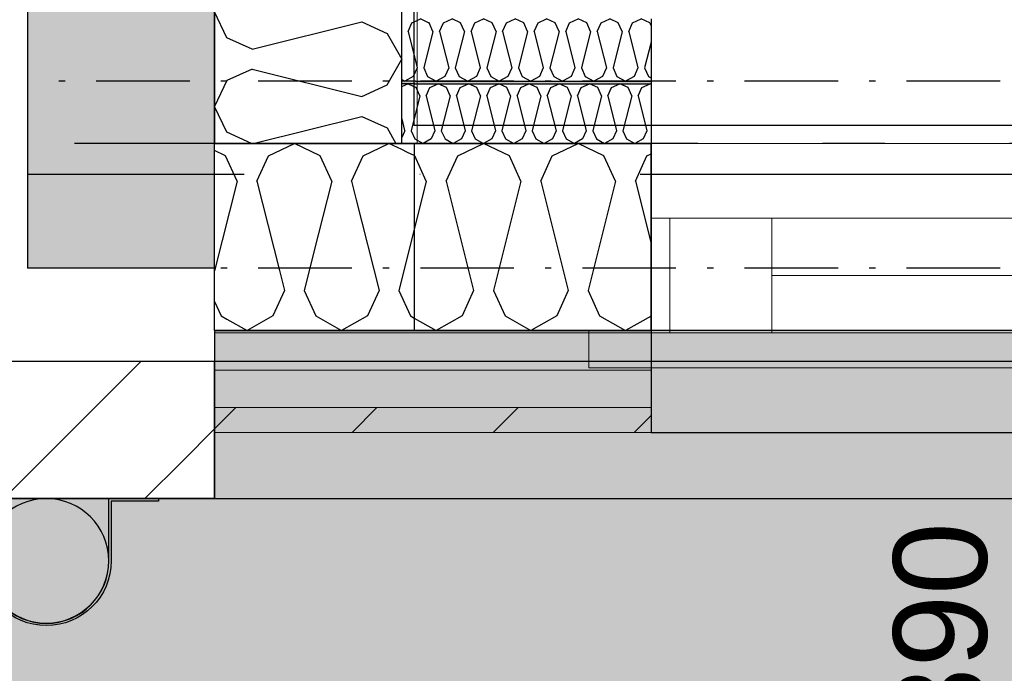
# Model space of a CAD drawing. Header units: millimetres. Extents: x -173281 to 144469, y -85977 to 83288.
# Tile 20 of 88: x -76555 to -75765, y -44237 to -43713. Entities that reach past the tile are written whole.
import ezdxf
from ezdxf.enums import TextEntityAlignment as Align

# ---------------------------------------------------------------- set-up
doc = ezdxf.new("R2010")
doc.units = ezdxf.units.MM
doc.header["$LTSCALE"] = 0.5
doc.header["$MEASUREMENT"] = 0
for name, pattern in [('Akselinje', [1500, 1000, -200, 100, -200]), ('Over snittplan', [260, 150, -50, 10, -50]), ('PLINE', [0]), ('Prikk & stiplet', [1340.555525, 705.555534, -352.777767, 0, -282.222223])]:
    doc.linetypes.add(name, pattern=pattern)
for name, color, linetype in [('223- Bjelker', 7, 'Continuous'), ('231- Bærende yttervegger', 7, 'Continuous'), ('231- Bærende yttervegger (Skravur)', 7, 'Continuous'), ('231- Bærende yttervegger(Nye konstruksjoner)', 7, 'Continuous'), ('232- Ikke-bærende yttervegger', 7, 'Continuous'), ('232- Ikke-bærende yttervegger (Skravur)', 7, 'Continuous'), ('232- Ikke-bærende yttervegger (Skravur)(Nye konstruksjoner)', 7, 'Continuous'), ('232- Ikke-bærende yttervegger(Nye konstruksjoner)', 7, 'Continuous'), ('235- Utvendig kledning og overflate (Skravur)(Nye konstruksjoner)', 7, 'Continuous'), ('2411 Bærende innervegger betong', 7, 'Continuous'), ('2411 Bærende innervegger betong (Skravur)', 7, 'Continuous'), ('242- Ikke-bærende innervegger', 7, 'Continuous'), ('242- Ikke-bærende innervegger (Skravur)', 7, 'Continuous'), ('244- Vinduer_ dører_ foldevegger(Nye konstruksjoner)', 7, 'Continuous'), ('252- Gulv på grunn_ bunnplate', 7, 'Continuous'), ('256- Faste himlinger og overflatebehandling(Nye konstruksjoner)', 7, 'Continuous'), ('265- Gesimser_ takrenner og nedløp(Nye konstruksjoner)', 7, 'Continuous'), ('82-- Modullinjer', 7, 'Continuous'), ('852- Teknisk_symbolsk informasjon_ bygning(Nye konstruksjoner)', 7, 'Continuous')]:
    doc.layers.add(name, color=color, linetype=linetype)
for name, color, linetype, lineweight in [('234- Vinduer_ dører_ porter(Nye konstruksjoner)', 7, 'Continuous', 0), ('235- Utvendig kledning og overflate(Nye konstruksjoner)', 7, 'Continuous', 0), ('236- Innvendig kledning og overflate', 7, 'Continuous', 0)]:
    doc.layers.add(name, color=color, linetype=linetype, lineweight=lineweight)
doc.styles.add('GENERATED_STYLE_1', font='arial.ttf')
doc.styles.add('GENERATED_STYLE_2', font='arial.ttf')
pattern_1 = [(45, (0, 0), (-56.56854, 56.56854), [80, 0])]

# ---------------------------------------------------------------- blocks, each defined once
blk = doc.blocks.new('*X341')
at = {"layer": '231- Bærende yttervegger (Skravur)', "linetype": 'PLINE'}
blk.add_line((-76243.36, -43819.03), (-76248.16, -43816.76), dxfattribs=at)
blk = doc.blocks.new('*X342')
at = {"layer": '231- Bærende yttervegger (Skravur)', "linetype": 'PLINE'}
for p, q in [((-76354.97, -43821.73), (-76334.25, -43811.93)), ((-76313.53, -43821.73), (-76334.25, -43811.93)), ((-76279.09, -43821.73), (-76258.37, -43811.93)), ((-76248.16, -43816.76), (-76258.37, -43811.93)), ((-76389.41, -43821.73), (-76398.16, -43817.59)), ((-76380.16, -43842.05), (-76389.41, -43821.73)), ((-76364.22, -43842.05), (-76354.97, -43821.73)), ((-76304.28, -43842.05), (-76313.53, -43821.73)), ((-76288.34, -43842.05), (-76279.09, -43821.73)), ((-76380.16, -43842.05), (-76398.16, -43914.05)), ((-76364.22, -43842.05), (-76346.23, -43914)), ((-76304.28, -43842.05), (-76315.08, -43885.24)), ((-76288.34, -43842.05), (-76284.58, -43857.09)), ((-76398.16, -43938.83), (-76392.91, -43950.36)), ((-76392.91, -43950.36), (-76388.37, -43952.9))]:
    blk.add_line(p, q, dxfattribs=at)
blk = doc.blocks.new('*X343')
at = {"layer": '231- Bærende yttervegger (Skravur)', "linetype": 'PLINE'}
for p, q in [((-76238.16, -43821.49), (-76243.36, -43819.03)), ((-76284.58, -43857.09), (-76266.34, -43930.04)), ((-76238.16, -43881.08), (-76250.4, -43930.04)), ((-76315.08, -43885.24), (-76326.28, -43930.04)), ((-76346.23, -43914), (-76342.22, -43930.04)), ((-76342.22, -43930.04), (-76351.47, -43950.36)), ((-76326.28, -43930.04), (-76317.03, -43950.36)), ((-76266.34, -43930.04), (-76275.59, -43950.36)), ((-76250.4, -43930.04), (-76241.15, -43950.36)), ((-76388.37, -43952.9), (-76372.19, -43961.93)), ((-76351.47, -43950.36), (-76372.19, -43961.93)), ((-76317.03, -43950.36), (-76296.31, -43961.93)), ((-76275.59, -43950.36), (-76296.31, -43961.93)), ((-76241.15, -43950.36), (-76238.16, -43952.03))]:
    blk.add_line(p, q, dxfattribs=at)
blk = doc.blocks.new('Vindu[35]')
at = {"layer": '234- Vinduer_ dører_ porter(Nye konstruksjoner)', "linetype": 'PLINE'}
for p, q in [((-76048.16, -43811.93), (-75428.16, -43811.93)), ((-76033.16, -43871.93), (-76048.16, -43871.93)), ((-75951.16, -43871.93), (-76033.16, -43871.93)), ((-76033.16, -43871.93), (-76033.16, -43963.93)), ((-75951.16, -43963.93), (-75951.16, -43871.93)), ((-75525.16, -43871.93), (-75951.16, -43871.93)), ((-75951.16, -43917.93), (-75525.16, -43917.93)), ((-76098.16, -43961.93), (-76098.16, -43991.93)), ((-76048.16, -43961.93), (-75428.16, -43961.93)), ((-76048.16, -43963.93), (-76033.16, -43963.93)), ((-76033.16, -43963.93), (-75951.16, -43963.93)), ((-75951.16, -43963.93), (-75525.16, -43963.93)), ((-76098.16, -43991.93), (-75378.16, -43991.93))]:
    blk.add_line(p, q, dxfattribs=at)
at = {"layer": '244- Vinduer_ dører_ foldevegger(Nye konstruksjoner)', "linetype": 'PLINE'}
for p, q in [((-76048.16, -43871.93), (-76048.16, -43811.93)), ((-76048.16, -43961.93), (-76048.16, -43871.93)), ((-76048.16, -43961.93), (-76048.16, -43871.93)), ((-76048.16, -43961.93), (-76098.16, -43961.93))]:
    blk.add_line(p, q, dxfattribs=at)
blk = doc.blocks.new('Vindustempel[34]', base_point=(-75178.16, -44501.93))
at = {"layer": '852- Teknisk_symbolsk informasjon_ bygning(Nye konstruksjoner)', "char_height": 75, "attachment_point": 1, "rotation": 90, "style": 'GENERATED_STYLE_1'}
for s, insert in [('\\A1;{\\pql;\\pt0,50;\\fArial|b0|i0|c0|p0;\\W1.000000;x1\xa0390\\fArial|b0|i0|c0|p0;\\W1.000000;\\A1{\\H.66x;\\S^  ;}\\fArial|b0|i0|c0|p0;\\W1.000000;\\fArial|b0|i0|c0|p0;\\W1.000000;\\A1{\\H.66x;\\S^  ;}}', (-75853.87, -44430.51)), ('\\A1;{\\pql;\\pt0,50;\\fArial|b0|i0|c0|p0;\\W1.000000;590\\fArial|b0|i0|c0|p0;\\W1.000000;\\A1{\\H.66x;\\S^  ;}\\fArial|b0|i0|c0|p0;\\W1.000000;\\fArial|b0|i0|c0|p0;\\W1.000000;\\A1{\\H.66x;\\S^  ;}}', (-75853.87, -44602.12)), ('\\A1;{\\pql;\\pt0,50;\\fArial|b0|i0|c0|p0;\\W1.000000;900\\fArial|b0|i0|c0|p0;\\W1.000000;\\A1{\\H.66x;\\S^  ;}\\fArial|b0|i0|c0|p0;\\W1.000000;\\fArial|b0|i0|c0|p0;\\W1.000000;\\A1{\\H.66x;\\S^  ;}}', (-75736.02, -44602.12))]:
    blk.add_mtext(s, dxfattribs=dict(at, insert=insert))
at = {"layer": '852- Teknisk_symbolsk informasjon_ bygning(Nye konstruksjoner)', "style": 'GENERATED_STYLE_1'}
for tag, p in [('DUMMY_233', (-75871.02, -44121.69)), ('DUMMY_234', (-75753.16, -44430.51)), ('DUMMY_236', (-75635.3, -44602.12)), ('DUMMY_238', (-75517.45, -44619.27)), ('DUMMY_240', (-75399.59, -44619.27)), ('DUMMY_237', (-75517.45, -44882.17)), ('strUnitPrefix', (-75871.02, -44899.31)), ('DUMMY_235', (-75635.3, -44882.17)), ('DUMMY_239', (-75399.59, -44882.17)), ('strSillPrefix', (-75753.16, -44899.31))]:
    blk.add_attdef(tag, text='', height=75, rotation=90, dxfattribs=at).set_placement(p, align=Align.TOP_LEFT)
at = {"layer": '852- Teknisk_symbolsk informasjon_ bygning(Nye konstruksjoner)', "style": 'GENERATED_STYLE_2'}
blk.add_attdef('AC_WIDO_ID', text='', height=100, rotation=90, dxfattribs=at).set_placement((-75871.02, -44469.32), align=Align.BOTTOM_CENTER)
blk = doc.blocks.new('Vindu[38]')
at = {"layer": '852- Teknisk_symbolsk informasjon_ bygning(Nye konstruksjoner)'}
ref = blk.add_blockref('Vindustempel[34]', (-75178.16, -44501.93), dxfattribs=at)
ref.add_attrib('AC_WIDO_ID', 'VA-02', dxfattribs={"color": 7, "height": 100, "rotation": 90, "style": 'GENERATED_STYLE_2'}).set_placement((-75871.02, -44469.32), align=Align.BOTTOM_CENTER)
ref.add_attrib('strUnitPrefix', 'BxH:', dxfattribs={"color": 7, "height": 75, "rotation": 90, "style": 'GENERATED_STYLE_1'}).set_placement((-75871.02, -44899.31), align=Align.TOP_LEFT)
ref.add_attrib('strSillPrefix', 'Bh.:', dxfattribs={"color": 7, "height": 75, "rotation": 90, "style": 'GENERATED_STYLE_1'}).set_placement((-75753.16, -44899.31), align=Align.TOP_LEFT)
ref.add_attrib('DUMMY_238', '-', dxfattribs={"color": 7, "height": 75, "rotation": 90, "style": 'GENERATED_STYLE_1'}).set_placement((-75517.45, -44619.27), align=Align.TOP_LEFT)
ref.add_attrib('DUMMY_240', '-', dxfattribs={"color": 7, "height": 75, "rotation": 90, "style": 'GENERATED_STYLE_1'}).set_placement((-75399.59, -44619.27), align=Align.TOP_LEFT)
blk = doc.blocks.new('*X382')
at = {"layer": '242- Ikke-bærende innervegger (Skravur)', "linetype": 'PLINE'}
for p, q in [((-76388.35, -43727.01), (-76398.16, -43706.29)), ((-76368.03, -43736.26), (-76280.04, -43714.26)), ((-76280.04, -43714.26), (-76259.72, -43723.51)), ((-76259.72, -43723.51), (-76248.16, -43744.23)), ((-76368.03, -43736.26), (-76388.35, -43727.01)), ((-76259.72, -43764.95), (-76248.16, -43744.23)), ((-76368.03, -43752.2), (-76388.35, -43761.45)), ((-76368.03, -43752.2), (-76280.04, -43774.2)), ((-76388.35, -43761.45), (-76398.16, -43782.17)), ((-76280.04, -43774.2), (-76259.72, -43764.95)), ((-76388.35, -43802.89), (-76398.16, -43782.17)), ((-76367.19, -43811.93), (-76280.04, -43790.14)), ((-76280.04, -43790.14), (-76259.72, -43799.39)), ((-76368.5, -43811.93), (-76388.35, -43802.89)), ((-76259.72, -43799.39), (-76252.73, -43811.93))]:
    blk.add_line(p, q, dxfattribs=at)
blk = doc.blocks.new('*X701')
at = {"layer": '232- Ikke-bærende yttervegger (Skravur)(Nye konstruksjoner)', "linetype": 'PLINE'}
for p, q in [((-76243.07, -43721.97), (-76239.99, -43715.2)), ((-76239.99, -43715.2), (-76235.66, -43713.15)), ((-76243.07, -43721.97), (-76235.74, -43751.3)), ((-76238.82, -43758.07), (-76245.72, -43761.93)), ((-76235.74, -43751.3), (-76238.82, -43758.07)), ((-76248.16, -43760.57), (-76245.72, -43761.93))]:
    blk.add_line(p, q, dxfattribs=at)
blk = doc.blocks.new('*X702')
at = {"layer": '232- Ikke-bærende yttervegger (Skravur)(Nye konstruksjoner)', "linetype": 'PLINE'}
for p, q in [((-76248.16, -43766.28), (-76243.2, -43763.93)), ((-76238.04, -43766.37), (-76243.2, -43763.93)), ((-76248.16, -43792.07), (-76245.82, -43801.42)), ((-76246.03, -43802.35), (-76248.16, -43807.03))]:
    blk.add_line(p, q, dxfattribs=at)
blk = doc.blocks.new('*X703')
at = {"layer": '232- Ikke-bærende yttervegger (Skravur)(Nye konstruksjoner)', "linetype": 'PLINE'}
for p in [(-76235.66, -43713.15), (-76226.62, -43714.99)]:
    blk.add_line(p, (-76233.08, -43711.93), dxfattribs=at)
blk = doc.blocks.new('*X704')
at = {"layer": '232- Ikke-bærende yttervegger (Skravur)(Nye konstruksjoner)', "linetype": 'PLINE'}
for p, q in [((-76225.55, -43767.07), (-76218.91, -43763.93)), ((-76212.28, -43767.07), (-76218.91, -43763.93)), ((-76201.26, -43767.07), (-76194.63, -43763.93)), ((-76188, -43767.07), (-76194.63, -43763.93)), ((-76176.98, -43767.07), (-76170.35, -43763.93)), ((-76163.72, -43767.07), (-76170.35, -43763.93)), ((-76152.7, -43767.07), (-76146.07, -43763.93)), ((-76139.44, -43767.07), (-76146.07, -43763.93)), ((-76128.42, -43767.07), (-76121.79, -43763.93)), ((-76115.16, -43767.07), (-76121.79, -43763.93)), ((-76104.14, -43767.07), (-76097.51, -43763.93)), ((-76090.88, -43767.07), (-76097.51, -43763.93)), ((-76079.86, -43767.07), (-76073.23, -43763.93)), ((-76066.6, -43767.07), (-76073.23, -43763.93)), ((-76055.58, -43767.07), (-76048.95, -43763.93)), ((-76048.16, -43764.3), (-76048.95, -43763.93)), ((-76233.61, -43773.57), (-76240.64, -43801.72)), ((-76236.56, -43767.07), (-76238.04, -43766.37)), ((-76233.61, -43773.57), (-76236.56, -43767.07)), ((-76228.5, -43773.57), (-76225.55, -43767.07)), ((-76228.5, -43773.57), (-76221.46, -43801.72)), ((-76209.32, -43773.57), (-76216.36, -43801.72)), ((-76209.32, -43773.57), (-76212.28, -43767.07)), ((-76204.22, -43773.57), (-76201.26, -43767.07)), ((-76204.22, -43773.57), (-76197.18, -43801.72)), ((-76185.04, -43773.57), (-76192.08, -43801.72)), ((-76185.04, -43773.57), (-76188, -43767.07)), ((-76179.94, -43773.57), (-76176.98, -43767.07)), ((-76179.94, -43773.57), (-76172.9, -43801.72)), ((-76160.76, -43773.57), (-76167.8, -43801.72)), ((-76160.76, -43773.57), (-76163.72, -43767.07)), ((-76155.66, -43773.57), (-76152.7, -43767.07)), ((-76155.66, -43773.57), (-76148.62, -43801.72)), ((-76136.48, -43773.57), (-76143.52, -43801.72)), ((-76136.48, -43773.57), (-76139.44, -43767.07)), ((-76131.38, -43773.57), (-76128.42, -43767.07)), ((-76131.38, -43773.57), (-76124.34, -43801.72)), ((-76112.2, -43773.57), (-76119.24, -43801.72)), ((-76112.2, -43773.57), (-76115.16, -43767.07)), ((-76107.1, -43773.57), (-76104.14, -43767.07)), ((-76107.1, -43773.57), (-76100.06, -43801.72)), ((-76087.92, -43773.57), (-76094.96, -43801.72)), ((-76087.92, -43773.57), (-76090.88, -43767.07)), ((-76082.82, -43773.57), (-76079.86, -43767.07)), ((-76082.82, -43773.57), (-76075.78, -43801.72)), ((-76063.64, -43773.57), (-76070.68, -43801.72)), ((-76063.64, -43773.57), (-76066.6, -43767.07)), ((-76058.54, -43773.57), (-76055.58, -43767.07)), ((-76058.54, -43773.57), (-76051.5, -43801.72)), ((-76245.75, -43801.72), (-76246.03, -43802.35)), ((-76245.82, -43801.42), (-76245.75, -43801.72)), ((-76240.64, -43801.72), (-76237.69, -43808.23)), ((-76221.46, -43801.72), (-76224.42, -43808.23)), ((-76216.36, -43801.72), (-76213.4, -43808.23)), ((-76197.18, -43801.72), (-76200.14, -43808.23)), ((-76192.08, -43801.72), (-76189.12, -43808.23)), ((-76172.9, -43801.72), (-76175.86, -43808.23)), ((-76167.8, -43801.72), (-76164.84, -43808.23)), ((-76148.62, -43801.72), (-76151.58, -43808.23)), ((-76143.52, -43801.72), (-76140.56, -43808.23)), ((-76124.34, -43801.72), (-76127.3, -43808.23)), ((-76119.24, -43801.72), (-76116.28, -43808.23)), ((-76100.06, -43801.72), (-76103.02, -43808.23)), ((-76094.96, -43801.72), (-76092, -43808.23)), ((-76075.78, -43801.72), (-76078.74, -43808.23)), ((-76070.68, -43801.72), (-76067.72, -43808.23)), ((-76051.5, -43801.72), (-76054.45, -43808.23)), ((-76237.69, -43808.23), (-76231.05, -43811.93)), ((-76224.42, -43808.23), (-76231.05, -43811.93)), ((-76213.4, -43808.23), (-76206.77, -43811.93)), ((-76200.14, -43808.23), (-76206.77, -43811.93)), ((-76189.12, -43808.23), (-76182.49, -43811.93)), ((-76175.86, -43808.23), (-76182.49, -43811.93)), ((-76164.84, -43808.23), (-76158.21, -43811.93)), ((-76151.58, -43808.23), (-76158.21, -43811.93)), ((-76140.56, -43808.23), (-76133.93, -43811.93)), ((-76127.3, -43808.23), (-76133.93, -43811.93)), ((-76116.28, -43808.23), (-76109.65, -43811.93)), ((-76103.02, -43808.23), (-76109.65, -43811.93)), ((-76092, -43808.23), (-76085.37, -43811.93)), ((-76078.74, -43808.23), (-76085.37, -43811.93)), ((-76067.72, -43808.23), (-76061.09, -43811.93)), ((-76054.45, -43808.23), (-76061.09, -43811.93))]:
    blk.add_line(p, q, dxfattribs=at)
blk = doc.blocks.new('*X707')
at = {"layer": '232- Ikke-bærende yttervegger (Skravur)(Nye konstruksjoner)', "linetype": 'PLINE'}
for p, q in [((-76226.17, -43715.2), (-76226.62, -43714.99)), ((-76223.09, -43721.97), (-76226.17, -43715.2)), ((-76217.77, -43721.97), (-76214.69, -43715.2)), ((-76214.69, -43715.2), (-76207.79, -43711.93)), ((-76200.88, -43715.2), (-76207.79, -43711.93)), ((-76197.8, -43721.97), (-76200.88, -43715.2)), ((-76192.48, -43721.97), (-76189.4, -43715.2)), ((-76189.4, -43715.2), (-76182.49, -43711.93)), ((-76175.59, -43715.2), (-76182.49, -43711.93)), ((-76172.5, -43721.97), (-76175.59, -43715.2)), ((-76167.19, -43721.97), (-76164.11, -43715.2)), ((-76164.11, -43715.2), (-76157.2, -43711.93)), ((-76150.29, -43715.2), (-76157.2, -43711.93)), ((-76147.21, -43721.97), (-76150.29, -43715.2)), ((-76141.9, -43721.97), (-76138.81, -43715.2)), ((-76138.81, -43715.2), (-76131.91, -43711.93)), ((-76125, -43715.2), (-76131.91, -43711.93)), ((-76121.92, -43721.97), (-76125, -43715.2)), ((-76116.6, -43721.97), (-76113.52, -43715.2)), ((-76113.52, -43715.2), (-76106.61, -43711.93)), ((-76099.71, -43715.2), (-76106.61, -43711.93)), ((-76096.62, -43721.97), (-76099.71, -43715.2)), ((-76091.31, -43721.97), (-76088.23, -43715.2)), ((-76088.23, -43715.2), (-76081.32, -43711.93)), ((-76074.41, -43715.2), (-76081.32, -43711.93)), ((-76071.33, -43721.97), (-76074.41, -43715.2)), ((-76066.02, -43721.97), (-76062.93, -43715.2)), ((-76062.93, -43715.2), (-76056.03, -43711.93)), ((-76049.12, -43715.2), (-76056.03, -43711.93)), ((-76048.16, -43717.31), (-76049.12, -43715.2)), ((-76223.09, -43721.97), (-76230.42, -43751.3)), ((-76217.77, -43721.97), (-76210.44, -43751.3)), ((-76197.8, -43721.97), (-76205.13, -43751.3)), ((-76192.48, -43721.97), (-76185.15, -43751.3)), ((-76172.5, -43721.97), (-76179.84, -43751.3)), ((-76167.19, -43721.97), (-76159.86, -43751.3)), ((-76147.21, -43721.97), (-76154.54, -43751.3)), ((-76141.9, -43721.97), (-76134.56, -43751.3)), ((-76121.92, -43721.97), (-76129.25, -43751.3)), ((-76116.6, -43721.97), (-76109.27, -43751.3)), ((-76096.62, -43721.97), (-76103.96, -43751.3)), ((-76091.31, -43721.97), (-76083.98, -43751.3)), ((-76071.33, -43721.97), (-76078.66, -43751.3)), ((-76066.02, -43721.97), (-76058.68, -43751.3)), ((-76048.16, -43730.46), (-76053.37, -43751.3)), ((-76230.42, -43751.3), (-76227.34, -43758.07)), ((-76227.34, -43758.07), (-76220.43, -43761.93)), ((-76213.52, -43758.07), (-76220.43, -43761.93)), ((-76210.44, -43751.3), (-76213.52, -43758.07)), ((-76205.13, -43751.3), (-76202.05, -43758.07)), ((-76202.05, -43758.07), (-76195.14, -43761.93)), ((-76188.23, -43758.07), (-76195.14, -43761.93)), ((-76185.15, -43751.3), (-76188.23, -43758.07)), ((-76179.84, -43751.3), (-76176.75, -43758.07)), ((-76176.75, -43758.07), (-76169.85, -43761.93)), ((-76162.94, -43758.07), (-76169.85, -43761.93)), ((-76159.86, -43751.3), (-76162.94, -43758.07)), ((-76154.54, -43751.3), (-76151.46, -43758.07)), ((-76151.46, -43758.07), (-76144.55, -43761.93)), ((-76137.65, -43758.07), (-76144.55, -43761.93)), ((-76134.56, -43751.3), (-76137.65, -43758.07)), ((-76129.25, -43751.3), (-76126.17, -43758.07)), ((-76126.17, -43758.07), (-76119.26, -43761.93)), ((-76112.35, -43758.07), (-76119.26, -43761.93)), ((-76109.27, -43751.3), (-76112.35, -43758.07)), ((-76103.96, -43751.3), (-76100.87, -43758.07)), ((-76100.87, -43758.07), (-76093.97, -43761.93)), ((-76087.06, -43758.07), (-76093.97, -43761.93)), ((-76083.98, -43751.3), (-76087.06, -43758.07)), ((-76078.66, -43751.3), (-76075.58, -43758.07)), ((-76075.58, -43758.07), (-76068.67, -43761.93)), ((-76061.77, -43758.07), (-76068.67, -43761.93)), ((-76058.68, -43751.3), (-76061.77, -43758.07)), ((-76053.37, -43751.3), (-76050.29, -43758.07)), ((-76050.29, -43758.07), (-76048.16, -43759.26))]:
    blk.add_line(p, q, dxfattribs=at)
blk = doc.blocks.new('*X1132')
at = {"layer": '232- Ikke-bærende yttervegger (Skravur)(Nye konstruksjoner)', "linetype": 'PLINE'}
for p, q in [((-76203.21, -43821.73), (-76182.49, -43811.93)), ((-76161.77, -43821.73), (-76182.49, -43811.93)), ((-76127.34, -43821.73), (-76106.61, -43811.93)), ((-76085.89, -43821.73), (-76106.61, -43811.93)), ((-76051.46, -43821.73), (-76048.16, -43820.17)), ((-76237.65, -43821.73), (-76238.16, -43821.49)), ((-76228.4, -43842.05), (-76237.65, -43821.73)), ((-76212.46, -43842.05), (-76203.21, -43821.73)), ((-76152.52, -43842.05), (-76161.77, -43821.73)), ((-76136.58, -43842.05), (-76127.34, -43821.73)), ((-76076.64, -43842.05), (-76085.89, -43821.73)), ((-76060.7, -43842.05), (-76051.46, -43821.73)), ((-76228.4, -43842.05), (-76238.16, -43881.08)), ((-76212.46, -43842.05), (-76190.46, -43930.04)), ((-76152.52, -43842.05), (-76174.52, -43930.04)), ((-76136.58, -43842.05), (-76114.58, -43930.04)), ((-76076.64, -43842.05), (-76098.64, -43930.04)), ((-76060.7, -43842.05), (-76048.16, -43892.23)), ((-76190.46, -43930.04), (-76199.71, -43950.36)), ((-76174.52, -43930.04), (-76165.27, -43950.36)), ((-76114.58, -43930.04), (-76123.83, -43950.36)), ((-76098.64, -43930.04), (-76089.4, -43950.36)), ((-76238.16, -43952.03), (-76220.43, -43961.93)), ((-76199.71, -43950.36), (-76220.43, -43961.93)), ((-76165.27, -43950.36), (-76144.55, -43961.93)), ((-76123.83, -43950.36), (-76144.55, -43961.93)), ((-76089.4, -43950.36), (-76068.67, -43961.93)), ((-76048.16, -43950.48), (-76068.67, -43961.93))]:
    blk.add_line(p, q, dxfattribs=at)
blk = doc.blocks.new('Standard grid marker[192]', base_point=(20939.46, -43811.93))
at = {"layer": '82-- Modullinjer', "linetype": 'Akselinje'}
blk.add_line((20739.46, -43811.93), (-81321.28, -43811.93), dxfattribs=at)
at = {"layer": '82-- Modullinjer', "style": 'GENERATED_STYLE_2'}
for tag, p in [('AC_MarkerText_1_1', (-81898.78, -43851.93)), ('AC_MarkerText_1_0', (21061.96, -43851.93))]:
    blk.add_attdef(tag, text='', height=175, rotation=90, dxfattribs=at).set_placement(p, align=Align.TOP_CENTER)
blk = doc.blocks.new('Nedløp kompleks[307]', base_point=(-76533.16, -44146.93))
at = {"layer": '265- Gesimser_ takrenner og nedløp(Nye konstruksjoner)', "linetype": 'PLINE', "flags": 128}
for points in [[(-76623.16, -44096.93), (-76583.36, -44096.93), (-76583.36, -44146.93, 1), (-76482.96, -44146.93), (-76482.96, -44096.93), (-76443.16, -44096.93), (-76443.16, -44098.93), (-76481.16, -44098.93), (-76481.16, -44146.93, -1), (-76585.16, -44146.93), (-76585.16, -44098.93), (-76623.16, -44098.93)], [(-76623.16, -44096.93), (-76583.36, -44096.93), (-76583.36, -44146.93, 1), (-76482.96, -44146.93), (-76482.96, -44096.93), (-76443.16, -44096.93), (-76443.16, -44098.93), (-76481.16, -44098.93), (-76481.16, -44146.93, -1), (-76585.16, -44146.93), (-76585.16, -44098.93), (-76623.16, -44098.93)], [(-76623.16, -44096.93), (-76583.36, -44096.93), (-76583.36, -44146.93, 1), (-76482.96, -44146.93), (-76482.96, -44096.93), (-76443.16, -44096.93), (-76443.16, -44098.93), (-76481.16, -44098.93), (-76481.16, -44146.93, -1), (-76585.16, -44146.93), (-76585.16, -44098.93), (-76623.16, -44098.93)], [(-76623.16, -44096.93), (-76583.36, -44096.93), (-76583.36, -44146.93, 1), (-76482.96, -44146.93), (-76482.96, -44096.93), (-76443.16, -44096.93), (-76443.16, -44098.93), (-76481.16, -44098.93), (-76481.16, -44146.93, -1), (-76585.16, -44146.93), (-76585.16, -44098.93), (-76623.16, -44098.93)], [(-76623.16, -44096.93), (-76583.36, -44096.93), (-76583.36, -44146.93, 1), (-76482.96, -44146.93), (-76482.96, -44096.93), (-76443.16, -44096.93), (-76443.16, -44098.93), (-76481.16, -44098.93), (-76481.16, -44146.93, -1), (-76585.16, -44146.93), (-76585.16, -44098.93), (-76623.16, -44098.93)], [(-76483.16, -44146.93, 1), (-76583.16, -44146.93, 1)]]:
    blk.add_lwpolyline(points, format="xyb", close=True, dxfattribs=at)

msp = doc.modelspace()

# ---------------------------------------------------------------- hatches: boundary and pattern name
at = {"layer": '232- Ikke-bærende yttervegger (Skravur)', "linetype": 'Continuous'}
h = msp.add_hatch(dxfattribs=at)
h.set_pattern_fill('Skrålinjer_2', color=256, style=0, pattern_type=2)
h.set_pattern_definition(pattern_1)
h.paths.add_polyline_path([(-76573.16, -44096.93), (-76398.16, -44096.93), (-76398.16, -43986.93), (-76573.16, -43986.93)])
at = {"layer": '232- Ikke-bærende yttervegger (Skravur)(Nye konstruksjoner)', "linetype": 'Continuous'}
for points in [[(-76237.05, -43761.93), (-76248.16, -43761.93), (-76248.16, -43763.93), (-76237.49, -43763.93)], [(-76237.05, -43761.93), (-76237.49, -43763.93), (-76048.16, -43763.93), (-76048.16, -43761.93)]]:
    msp.add_hatch(color=256, dxfattribs=at).paths.add_polyline_path(points)
at = {"layer": '235- Utvendig kledning og overflate (Skravur)(Nye konstruksjoner)', "linetype": 'Continuous'}
h = msp.add_hatch(dxfattribs=at)
h.set_pattern_fill('Prikker_tett', color=256, style=0, pattern_type=2)
h.set_pattern_definition([(0, (0, 0), (0, 43.30127), [0, -25]), (0, (12.5, 21.65), (0, 43.30127), [0, -25])])
h.paths.add_polyline_path([(-76398.16, -43961.93), (-76398.16, -43963.93), (-76048.16, -43963.93), (-76048.16, -43961.93)])
h = msp.add_hatch(dxfattribs=at)
h.set_pattern_fill('Skrålinjer_2', color=256, style=0, pattern_type=2)
h.set_pattern_definition(pattern_1)
h.paths.add_polyline_path([(-76398.16, -44023.93), (-76398.16, -44043.93), (-76048.16, -44043.93), (-76048.16, -44023.93)])
at = {"layer": '2411 Bærende innervegger betong (Skravur)', "linetype": 'Continuous'}
h = msp.add_hatch(dxfattribs=at)
h.set_pattern_fill('Betong_strukturell', color=256, style=0, pattern_type=2)
h.set_pattern_definition([(90, (0, 0), (-311.7692, 0), [30, -150]), (90, (-155.9, 90), (-311.7692, 0), [30, -150]), (150, (0, 0), (155.8846, 270), [30, -150]), (150, (1e-14, 180), (155.8846, 270), [30, -150]), (210, (2e-15, 30), (-155.8846, 270), [30, -150]), (210, (1e-14, 210), (-155.8846, 270), [30, -150]), (90, (-30, 2e-15), (-60.000002, 0), [0, -60, 0, -90.000004]), (135, (-30, 30), (42.42641, 42.42641), [0, -45, 0, -75.000003])])
h.paths.add_polyline_path([(-76548.16, -39111.93), (-76548.16, -43911.93), (-76398.16, -43911.93), (-76398.16, -39111.93)])
at = {"layer": '242- Ikke-bærende innervegger (Skravur)', "linetype": 'Continuous'}
h = msp.add_hatch(dxfattribs=at)
h.set_pattern_fill('Gips', color=256, style=0, pattern_type=2)
h.set_pattern_definition([(90, (0, 0), (-86.60254, 0), [0, -50]), (90, (-43.3, 25), (-86.60254, 0), [0, -50])])
h.paths.add_polyline_path([(-76235.66, -43811.93), (-76235.66, -39161.93), (-76248.16, -39161.93), (-76248.16, -43811.93)])
at = {"layer": '256- Faste himlinger og overflatebehandling(Nye konstruksjoner)', "linetype": 'Continuous'}
msp.add_hatch(color=256, dxfattribs=at).paths.add_polyline_path([(-77573.16, -45166.93), (-76163.16, -45166.93), (-76163.16, -46156.93), (-69793.16, -46156.93), (-66143.16, -46186.93), (-60353.16, -46186.93), (-60353.16, -43186.93), (-59123.16, -43186.93), (-59123.16, -36146.93), (-60353.16, -36146.93), (-60353.16, -12056.93), (-61323.16, -12056.93), (-61323.16, -14921.93), (-61193.16, -14921.93), (-61193.16, -15296.93), (-61378.16, -15296.93), (-61378.16, -25536.93), (-61193.16, -25536.93), (-61193.16, -25911.93), (-61323.16, -25911.93), (-61323.16, -37221.93), (-60173.16, -37221.93), (-60173.16, -42061.93), (-61323.16, -42061.93), (-61323.16, -43961.93), (-70863.16, -43961.93), (-70863.16, -45161.93), (-75178.16, -45161.93), (-75178.16, -43961.93), (-76398.16, -43961.93), (-76398.16, -44096.93), (-76683.16, -44096.93), (-76683.16, -39207.93), (-77573.16, -39207.93)])

# ---------------------------------------------------------------- linework, layer by layer
at = {"layer": '223- Bjelker', "linetype": 'Over snittplan'}
for p, q in [((-64978.16, -43761.93), (-76548.16, -43761.93)), ((-76548.16, -43761.93), (-76548.16, -43911.93)), ((-64978.16, -43911.93), (-76548.16, -43911.93))]:
    msp.add_line(p, q, dxfattribs=at)
at = {"layer": '223- Bjelker', "linetype": 'Prikk & stiplet'}
msp.add_line((-64978.16, -43836.93), (-76548.16, -43836.93), dxfattribs=at)
at = {"layer": '231- Bærende yttervegger', "linetype": 'PLINE', "flags": 128}
for points in [[(-76235.66, -43811.93), (-76238.16, -43811.93)], [(-76238.16, -43811.93), (-76238.16, -43814.24), (-76238.16, -43961.93)], [(-76048.16, -43811.93), (-76235.66, -43811.93)], [(-76398.16, -43961.93), (-76238.16, -43961.93)], [(-76238.16, -43961.93), (-76048.16, -43961.93)]]:
    msp.add_lwpolyline(points, dxfattribs=at)
at = {"layer": '231- Bærende yttervegger(Nye konstruksjoner)', "linetype": 'PLINE', "flags": 128}
for points in [[(-76048.16, -43711.93), (-76048.16, -43761.93)], [(-76048.16, -43761.93), (-76048.16, -43763.93)], [(-76048.16, -43763.93), (-76048.16, -43811.93)], [(-76048.16, -43811.93), (-76048.16, -43871.93)], [(-76048.16, -43871.93), (-76048.16, -43961.93)], [(-76048.16, -43961.93), (-76048.16, -43963.93)], [(-76048.16, -43963.93), (-76048.16, -43993.93)], [(-76048.16, -43993.93), (-76048.16, -44023.93)], [(-76048.16, -44023.93), (-76048.16, -44043.93)], [(-76048.16, -44043.93), (-75428.16, -44043.93)]]:
    msp.add_lwpolyline(points, dxfattribs=at)
at = {"layer": '232- Ikke-bærende yttervegger', "linetype": 'PLINE', "flags": 128}
for points in [[(-76398.16, -43986.93), (-76573.16, -43986.93)], [(-76398.16, -44096.93), (-76398.16, -43986.93)], [(-75168.16, -43986.93), (-76398.16, -43986.93)], [(-76398.16, -44096.93), (-76398.16, -43986.93)], [(-76573.16, -44096.93), (-76398.16, -44096.93)], [(-76398.16, -44096.93), (-75278.16, -44096.93)]]:
    msp.add_lwpolyline(points, dxfattribs=at)
at = {"layer": '232- Ikke-bærende yttervegger(Nye konstruksjoner)', "linetype": 'PLINE'}
for p, q in [((-76237.05, -43761.93), (-76248.16, -43761.93)), ((-76237.49, -43763.93), (-76248.16, -43763.93)), ((-76237.49, -43763.93), (-76048.16, -43763.93)), ((-76237.05, -43761.93), (-76048.16, -43761.93))]:
    msp.add_line(p, q, dxfattribs=at)
at = {"layer": '232- Ikke-bærende yttervegger(Nye konstruksjoner)', "linetype": 'PLINE', "flags": 128}
for points in [[(-76248.16, -43761.93), (-76248.16, -43711.93)], [(-76248.16, -43763.93), (-76248.16, -43761.93)], [(-76248.16, -43811.93), (-76248.16, -43763.93)], [(-76248.16, -43811.93), (-76048.16, -43811.93)], [(-76048.16, -43811.93), (-76238.16, -43811.93)], [(-76238.16, -43961.93), (-76048.16, -43961.93)]]:
    msp.add_lwpolyline(points, dxfattribs=at)
at = {"layer": '235- Utvendig kledning og overflate(Nye konstruksjoner)', "linetype": 'PLINE'}
for p, q in [((-76048.16, -43963.93), (-76398.16, -43963.93)), ((-76398.16, -43993.93), (-76048.16, -43993.93)), ((-76398.16, -44023.93), (-76048.16, -44023.93))]:
    msp.add_line(p, q, dxfattribs=at)
at = {"layer": '235- Utvendig kledning og overflate(Nye konstruksjoner)', "linetype": 'PLINE', "flags": 128}
for points in [[(-76048.16, -43961.93), (-76398.16, -43961.93)], [(-76398.16, -43963.93), (-76398.16, -43961.93)], [(-76398.16, -43993.93), (-76398.16, -43963.93)], [(-76398.16, -44023.93), (-76398.16, -43993.93)], [(-76398.16, -44043.93), (-76398.16, -44023.93)], [(-76398.16, -44043.93), (-76048.16, -44043.93)]]:
    msp.add_lwpolyline(points, dxfattribs=at)
at = {"layer": '236- Innvendig kledning og overflate', "linetype": 'PLINE', "flags": 128}
msp.add_lwpolyline([(-76235.66, -43811.93), (-76235.66, -39161.93)], dxfattribs=at)
at = {"layer": '2411 Bærende innervegger betong', "linetype": 'PLINE', "flags": 128}
for points in [[(-76548.16, -39111.93), (-76548.16, -43911.93)], [(-76398.16, -43911.93), (-76398.16, -39111.93)], [(-76398.16, -43911.93), (-76548.16, -43911.93)]]:
    msp.add_lwpolyline(points, dxfattribs=at)
at = {"layer": '242- Ikke-bærende innervegger', "linetype": 'PLINE'}
for p, q in [((-76248.16, -43811.93), (-76248.16, -39161.93)), ((-76398.16, -43811.93), (-76248.16, -43811.93)), ((-76398.16, -43811.93), (-76248.16, -43811.93)), ((-76248.16, -43811.93), (-76238.16, -43811.93)), ((-76248.16, -43811.93), (-76235.66, -43811.93))]:
    msp.add_line(p, q, dxfattribs=at)
at = {"layer": '242- Ikke-bærende innervegger', "linetype": 'PLINE', "flags": 128}
for points in [[(-76398.16, -39161.93), (-76398.16, -43811.93)], [(-76398.16, -43961.93), (-76398.16, -43811.93)]]:
    msp.add_lwpolyline(points, dxfattribs=at)
at = {"layer": '252- Gulv på grunn_ bunnplate', "linetype": 'PLINE', "flags": 128}
msp.add_lwpolyline([(-77653.66, -28236.43), (-76468.16, -28236.43), (-76468.16, -25956.93), (-68648.16, -25956.93), (-68648.16, -14971.93), (-68648.16, -14846.93), (-70768.16, -14846.93), (-70768.16, -11941.93), (-75053.66, -11941.93), (-75053.66, 2273.07), (-74818.16, 2273.07), (-74818.16, 4673.07), (-63042.66, 4673.07), (-63042.66, 2373.07), (-61492.66, 2373.07), (-61492.66, -15001.93), (-65023.16, -15001.93), (-65023.16, -14971.93), (-65037.66, -14971.93), (-65037.66, -25831.93), (-61478.16, -25831.93), (-61478.16, -37386.43), (-60337.66, -37386.43), (-60337.66, -41897.43), (-61487.66, -41897.43), (-61487.66, -43697.43), (-63278.16, -43697.43), (-63278.16, -41936.93), (-63428.16, -41936.93), (-63428.16, -43701.93), (-65168.16, -43701.93), (-65168.16, -43797.43), (-71027.66, -43797.43), (-71027.66, -44997.43), (-75013.66, -44997.43), (-75013.66, -43797.43), (-76238.16, -43797.43), (-76238.16, -38801.93), (-77653.66, -38801.93)], close=True, dxfattribs=at)
at = {"layer": '256- Faste himlinger og overflatebehandling(Nye konstruksjoner)', "linetype": 'Over snittplan', "flags": 128}
msp.add_lwpolyline([(-77573.16, -45166.93), (-76163.16, -45166.93), (-76163.16, -46156.93), (-69793.16, -46156.93), (-66143.16, -46186.93), (-60353.16, -46186.93), (-60353.16, -43186.93), (-59123.16, -43186.93), (-59123.16, -36146.93), (-60353.16, -36146.93), (-60353.16, -12056.93), (-61323.16, -12056.93), (-61323.16, -14921.93), (-61193.16, -14921.93), (-61193.16, -15296.93), (-61378.16, -15296.93), (-61378.16, -25536.93), (-61193.16, -25536.93), (-61193.16, -25911.93), (-61323.16, -25911.93), (-61323.16, -37221.93), (-60173.16, -37221.93), (-60173.16, -42061.93), (-61323.16, -42061.93), (-61323.16, -43961.93), (-70863.16, -43961.93), (-70863.16, -45161.93), (-75178.16, -45161.93), (-75178.16, -43961.93), (-76398.16, -43961.93), (-76398.16, -44096.93), (-76683.16, -44096.93), (-76683.16, -39207.93), (-77573.16, -39207.93)], close=True, dxfattribs=at)
at = {"layer": '256- Faste himlinger og overflatebehandling(Nye konstruksjoner)', "linetype": 'PLINE', "flags": 128}
msp.add_lwpolyline([(-77573.16, -45166.93), (-76163.16, -45166.93), (-76163.16, -46156.93), (-69793.16, -46156.93), (-66143.16, -46186.93), (-60353.16, -46186.93), (-60353.16, -43186.93), (-59123.16, -43186.93), (-59123.16, -36146.93), (-60353.16, -36146.93), (-60353.16, -12056.93), (-61323.16, -12056.93), (-61323.16, -14921.93), (-61193.16, -14921.93), (-61193.16, -15296.93), (-61378.16, -15296.93), (-61378.16, -25536.93), (-61193.16, -25536.93), (-61193.16, -25911.93), (-61323.16, -25911.93), (-61323.16, -37221.93), (-60173.16, -37221.93), (-60173.16, -42061.93), (-61323.16, -42061.93), (-61323.16, -43961.93), (-70863.16, -43961.93), (-70863.16, -45161.93), (-75178.16, -45161.93), (-75178.16, -43961.93), (-76398.16, -43961.93), (-76398.16, -44096.93), (-76683.16, -44096.93), (-76683.16, -39207.93), (-77573.16, -39207.93)], close=True, dxfattribs=at)

# ---------------------------------------------------------------- block references
at = {"layer": '231- Bærende yttervegger'}
for name in ['*X342', '*X343', '*X341']:
    msp.add_blockref(name, (0, 0), dxfattribs=at)
at = {"layer": '232- Ikke-bærende yttervegger(Nye konstruksjoner)'}
for name in ['*X701', '*X703', '*X707', '*X702', '*X704', '*X1132']:
    msp.add_blockref(name, (0, 0), dxfattribs=at)
at = {"layer": '242- Ikke-bærende innervegger'}
msp.add_blockref('*X382', (0, 0), dxfattribs=at)
at = {"layer": '244- Vinduer_ dører_ foldevegger(Nye konstruksjoner)', "linetype": 'PLINE'}
for name in ['Vindu[35]', 'Vindu[38]']:
    msp.add_blockref(name, (0, 0), dxfattribs=at)
at = {"layer": '265- Gesimser_ takrenner og nedløp(Nye konstruksjoner)', "linetype": 'PLINE'}
msp.add_blockref('Nedløp kompleks[307]', (-76533.16, -44146.93), dxfattribs=at)
at = {"layer": '82-- Modullinjer', "linetype": 'PLINE'}
msp.add_blockref('Standard grid marker[192]', (20939.46, -43811.93), dxfattribs=at)

doc.saveas('drawing.dxf')
